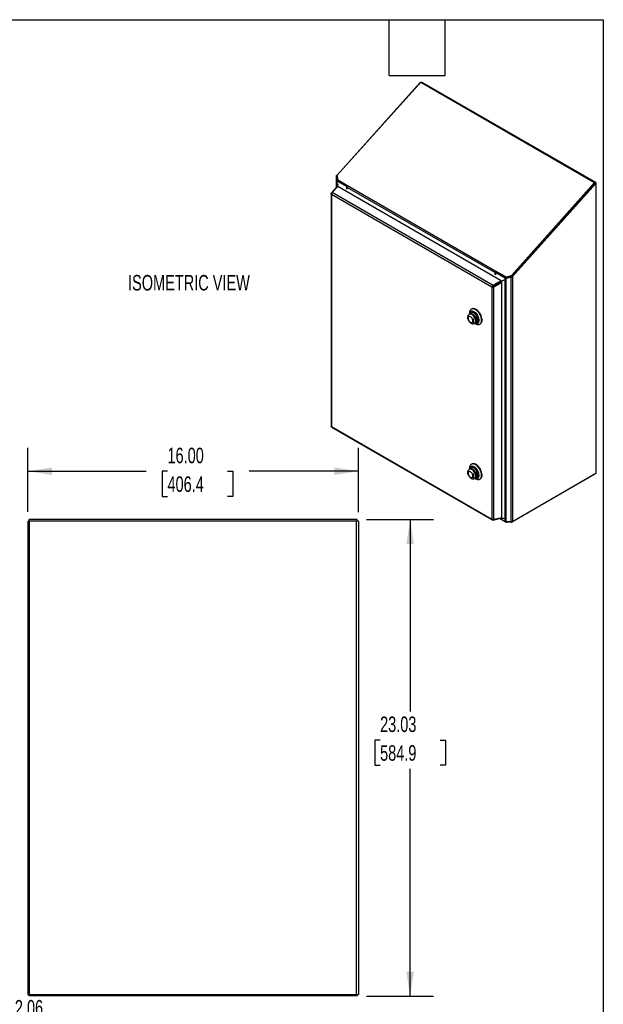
# Model space of a CAD drawing. Header units: inches. Extents: x 0.2 to 10.8, y 0.2 to 8.2.
# Tile 68 of 68: x 7.6 to 10.8, y 3 to 8.2. Entities that reach past the tile are written whole.
import ezdxf

# ---------------------------------------------------------------- set-up
doc = ezdxf.new("R2010")
doc.units = ezdxf.units.IN
doc.header["$MEASUREMENT"] = 0
doc.layers.add('DIMENSIONS', color=140, linetype='Continuous')
doc.layers.add('TEXT', color=140, linetype='Continuous')
doc.styles.add('SLDTEXTSTYLE0', font='TXT', dxfattribs={"width": 0.7})
doc.dimstyles.new('SLDDIMSTYLE0', dxfattribs={"dimtxt": 0.084961, "dimasz": 0.13, "dimexe": 0, "dimexo": 0.0625, "dimgap": 0.02124, "dimtad": 0, "dimtih": 1, "dimtoh": 1, "dimlfac": 9, "dimrnd": 1e-09, "dimzin": 12, "dimdsep": 46, "dimtxsty": 'SLDTEXTSTYLE0', "dimsah": 1, "dimcen": 0.09, "dimadec": 0, "dimazin": 3, "dimtfac": 1, "dimtofl": 0, "dimtmove": 0, "dimatfit": 3, "dimfxl": 0, "dimfrac": 2, "dimtolj": 1, "dimtzin": 12, "dimarcsym": 0})
doc.dimstyles.new('SLDDIMSTYLE1', dxfattribs={"dimtxt": 0.084961, "dimasz": 0.13, "dimexe": 0, "dimexo": 0.0625, "dimgap": 0.02124, "dimtad": 0, "dimtih": 1, "dimtoh": 1, "dimlfac": 9, "dimrnd": 1e-09, "dimzin": 12, "dimdsep": 46, "dimtxsty": 'SLDTEXTSTYLE0', "dimsah": 1, "dimcen": 0.09, "dimadec": 0, "dimazin": 3, "dimtfac": 1, "dimtmove": 0, "dimatfit": 0, "dimfxl": 0, "dimfrac": 2, "dimtolj": 1, "dimtzin": 12, "dimarcsym": 0})
doc.dimstyles.new('SLDDIMSTYLE2', dxfattribs={"dimtxt": 0.084961, "dimasz": 0.13, "dimexe": 0, "dimexo": 0.0625, "dimgap": 0.02124, "dimtad": 0, "dimtih": 1, "dimtoh": 1, "dimlfac": 9, "dimrnd": 1e-09, "dimzin": 4, "dimdsep": 46, "dimtxsty": 'SLDTEXTSTYLE0', "dimsah": 1, "dimcen": 0.09, "dimadec": 0, "dimazin": 1, "dimtfac": 1, "dimtofl": 0, "dimtmove": 0, "dimatfit": 3, "dimfxl": 0, "dimfrac": 2, "dimtolj": 1, "dimtzin": 12, "dimarcsym": 0})

# ---------------------------------------------------------------- blocks, each defined once
blk = doc.blocks.new('_D_13')
at = {"layer": 'DIMENSIONS'}
for p, q in [((7.381, 3.2349), (7.381, 3.4849)), ((7.0752, 3.2349), (7.506, 3.2349)), ((7.0293, 3.0059), (7.506, 3.0059)), ((7.381, 2.7786), (7.381, 3.0059)), ((7.5884, 2.858), (7.5599, 2.858)), ((7.5599, 2.858), (7.5599, 2.723)), ((7.8409, 2.858), (7.8694, 2.858)), ((7.8694, 2.858), (7.8694, 2.723)), ((7.4743, 2.7786), (7.381, 2.7786)), ((7.5599, 2.723), (7.5884, 2.723)), ((7.8694, 2.723), (7.8409, 2.723))]:
    blk.add_line(p, q, dxfattribs=at)
for points in [[(7.381, 3.2349), (7.401, 3.3649), (7.361, 3.3649)], [(7.381, 3.0059), (7.361, 2.8759), (7.401, 2.8759)]]:
    blk.add_solid(points, dxfattribs=at)
at = {"layer": 'DIMENSIONS', "char_height": 0.08333, "attachment_point": 1, "style": 'SLDTEXTSTYLE0'}
for s, insert in [('2.06', (7.5884, 2.9845)), ('52.3', (7.5884, 2.8304)), ('TYP.', (7.5925, 2.6764))]:
    blk.add_mtext(s, dxfattribs=dict(at, insert=insert))
blk = doc.blocks.new('_D_20')
at = {"layer": 'TEXT'}
for p, q in [((7.6575, 5.6072), (7.6575, 5.9496)), ((9.4353, 5.6054), (9.4353, 5.9496)), ((7.6575, 5.8246), (8.2932, 5.8246)), ((8.4084, 5.8246), (8.3798, 5.8246)), ((8.3798, 5.8246), (8.3798, 5.6896)), ((8.7315, 5.8246), (8.76, 5.8246)), ((8.76, 5.8246), (8.76, 5.6896)), ((9.4353, 5.8246), (8.8466, 5.8246)), ((8.3798, 5.6896), (8.4084, 5.6896)), ((8.76, 5.6896), (8.7315, 5.6896))]:
    blk.add_line(p, q, dxfattribs=at)
for points in [[(7.6575, 5.8246), (7.7875, 5.8046), (7.7875, 5.8446)], [(9.4353, 5.8246), (9.3053, 5.8446), (9.3053, 5.8046)]]:
    blk.add_solid(points, dxfattribs=at)
at = {"layer": 'TEXT', "char_height": 0.08333, "attachment_point": 1, "style": 'SLDTEXTSTYLE0'}
for s, insert in [('16.00', (8.4084, 5.951)), ('406.4', (8.4084, 5.797))]:
    blk.add_mtext(s, dxfattribs=dict(at, insert=insert))
blk = doc.blocks.new('_D_21')
at = {"layer": 'TEXT'}
for p, q in [((9.4773, 5.5645), (9.8371, 5.5645)), ((9.7121, 5.5645), (9.7121, 4.5347)), ((9.5506, 4.3806), (9.522, 4.3806)), ((9.522, 4.3806), (9.522, 4.2456)), ((9.8737, 4.3806), (9.9022, 4.3806)), ((9.9022, 4.3806), (9.9022, 4.2456)), ((9.522, 4.2456), (9.5506, 4.2456)), ((9.9022, 4.2456), (9.8737, 4.2456)), ((9.7121, 3.0059), (9.7121, 4.2266)), ((9.4773, 3.0059), (9.8371, 3.0059))]:
    blk.add_line(p, q, dxfattribs=at)
for points in [[(9.7121, 5.5645), (9.6921, 5.4345), (9.7321, 5.4345)], [(9.7121, 3.0059), (9.7321, 3.1359), (9.6921, 3.1359)]]:
    blk.add_solid(points, dxfattribs=at)
at = {"layer": 'TEXT', "char_height": 0.08333, "attachment_point": 1, "style": 'SLDTEXTSTYLE0'}
for s, insert in [('23.03', (9.5506, 4.5071)), ('584.9', (9.5506, 4.353))]:
    blk.add_mtext(s, dxfattribs=dict(at, insert=insert))

msp = doc.modelspace()

# ---------------------------------------------------------------- linework, layer by layer
at = {"color": 7, "linetype": 'Continuous', "lineweight": 25}
for p, q in [((9.319258, 7.414642), (9.764445, 7.911366)), ((9.769016, 7.914689), (9.320673, 7.414444)), ((9.765495, 7.91076), (9.764445, 7.911366)), ((9.769016, 7.914689), (10.70334, 7.375315)), ((9.774309, 7.911633), (9.777173, 7.913287)), ((10.709376, 7.375138), (9.777173, 7.913287)), ((9.316621, 7.387103), (9.316621, 7.410005)), ((9.320935, 7.410005), (9.316621, 7.410005)), ((9.320837, 7.411664), (9.317307, 7.412508)), ((9.320711, 7.413803), (9.319258, 7.414642)), ((9.320673, 7.414444), (9.322053, 7.391043)), ((9.292966, 7.322307), (9.322973, 7.354464)), ((9.322621, 7.387103), (9.316621, 7.387103)), ((9.316621, 7.349726), (9.316621, 7.387103)), ((9.32266, 7.386614), (9.316738, 7.386058)), ((9.317036, 7.353242), (9.317036, 7.349133)), ((9.317098, 7.353569), (9.320373, 7.351678)), ((9.317598, 7.352008), (9.319212, 7.350434)), ((9.317598, 7.352008), (9.319602, 7.350851)), ((9.317598, 7.348704), (9.317598, 7.352008)), ((9.370882, 7.353416), (9.319258, 7.383218)), ((9.319258, 7.356584), (9.319258, 7.383218)), ((9.322053, 7.391043), (9.376265, 7.359748)), ((9.322053, 7.391043), (9.323846, 7.387638)), ((9.322621, 7.387103), (9.322621, 7.389964)), ((10.20051, 6.847873), (9.322973, 7.354464)), ((9.3235, 7.385667), (9.3235, 7.388295)), ((9.374048, 7.356487), (9.3235, 7.385667)), ((9.323846, 7.387638), (9.374996, 7.35811)), ((9.373329, 7.354829), (9.370882, 7.353416)), ((9.370882, 7.353416), (9.370882, 7.341222)), ((9.376265, 7.359748), (10.172703, 6.899974)), ((10.70334, 7.375315), (10.257762, 6.878156)), ((10.257824, 6.872819), (10.705133, 7.37191)), ((10.705133, 7.37191), (10.259555, 6.874751)), ((10.262067, 6.87037), (10.709376, 7.369461)), ((10.705133, 7.37191), (10.70334, 7.375315)), ((10.705133, 7.372689), (10.704544, 7.373028)), ((10.705133, 7.372689), (10.709376, 7.375138)), ((10.705133, 7.372689), (10.705133, 7.37191)), ((10.709376, 7.369461), (10.705133, 7.37191)), ((10.709376, 7.375138), (10.709376, 7.369461)), ((10.709376, 7.369461), (10.709376, 5.811927)), ((9.287154, 7.315858), (9.287154, 6.066936)), ((9.317036, 7.35017), (9.288781, 7.319891)), ((9.288781, 7.319891), (9.291028, 7.318983)), ((10.150314, 6.814062), (9.28979, 7.310832)), ((9.28979, 7.310832), (9.28979, 6.064615)), ((10.157656, 6.823133), (9.292966, 7.322307)), ((9.372566, 7.343583), (9.37259, 7.343568)), ((9.37259, 7.350966), (10.169028, 6.891192)), ((9.37259, 7.350966), (9.37259, 7.340235)), ((10.169028, 6.880461), (10.169028, 6.891192)), ((10.170712, 6.882822), (10.170737, 6.882808)), ((10.17498, 6.894119), (10.170737, 6.891669)), ((10.222361, 6.861868), (10.170737, 6.891669)), ((10.170737, 6.891669), (10.170737, 6.879475)), ((10.172703, 6.899974), (10.223863, 6.870439)), ((10.172703, 6.899974), (10.174496, 6.896569)), ((10.173271, 6.893132), (10.173271, 6.893641)), ((10.174496, 6.896569), (10.225656, 6.867034)), ((10.17498, 6.894119), (10.226604, 6.864317)), ((10.257762, 6.878156), (10.259555, 6.874751)), ((10.20051, 6.847873), (10.157656, 6.823133)), ((10.157656, 6.823133), (10.158393, 6.818733)), ((10.198455, 6.841862), (10.158393, 6.818733)), ((10.158399, 6.818722), (10.198465, 6.841852)), ((10.161841, 6.815884), (10.204695, 6.840625)), ((10.169011, 6.824863), (10.169024, 6.824855)), ((10.169833, 6.825338), (10.169846, 6.82533)), ((10.181838, 6.832253), (10.181825, 6.832261)), ((10.195678, 6.840258), (10.195691, 6.840251)), ((10.196679, 6.840836), (10.196692, 6.840829)), ((10.196956, 6.844365), (10.199909, 6.84266)), ((10.197333, 6.84542), (10.201011, 6.843297)), ((10.198488, 6.841839), (10.199909, 6.84266)), ((10.199909, 6.839285), (10.199909, 6.84266)), ((10.20051, 6.847873), (10.200562, 6.847564)), ((10.201011, 6.839084), (10.201011, 6.843297)), ((10.204695, 6.840625), (10.204466, 6.840814)), ((10.204695, 5.574762), (10.204695, 6.840625)), ((10.222361, 5.553701), (10.222361, 6.861868)), ((10.225656, 6.867034), (10.223863, 6.870439)), ((10.228244, 6.863832), (10.227281, 6.860413)), ((10.228725, 6.864021), (10.255703, 6.871348)), ((10.255703, 6.867885), (10.228725, 6.860557)), ((10.228725, 6.864021), (10.228725, 6.860557)), ((10.228725, 5.552179), (10.228725, 6.860557)), ((10.231027, 6.869614), (10.250884, 6.874134)), ((10.231027, 6.869614), (10.23282, 6.866209)), ((10.252677, 6.870729), (10.23282, 6.866209)), ((10.252677, 6.870729), (10.250884, 6.874134)), ((10.255703, 6.871348), (10.255703, 6.867885)), ((10.255703, 5.552179), (10.255703, 6.867885)), ((10.256851, 6.871995), (10.259147, 6.868795)), ((10.257824, 6.872819), (10.262067, 6.87037)), ((10.262067, 6.87037), (10.262067, 5.553701)), ((10.154557, 6.816511), (10.150314, 6.814062)), ((10.150314, 6.814062), (10.150314, 5.567844)), ((10.161841, 6.815884), (10.158399, 6.818722)), ((10.161841, 5.564858), (10.161841, 6.815884)), ((10.163898, 6.821911), (10.163911, 6.821904)), ((10.164142, 6.822052), (10.164155, 6.822045)), ((10.03423, 6.669945), (10.03005, 6.667532)), ((10.031233, 6.673514), (10.031233, 6.668215)), ((10.038936, 6.678344), (10.038433, 6.678054)), ((10.043068, 6.695882), (10.040748, 6.694543)), ((10.057935, 6.619229), (10.062115, 6.621642)), ((10.057937, 6.61923), (10.059072, 6.620002)), ((10.062552, 6.651357), (10.059072, 6.649348)), ((10.062552, 6.622011), (10.059072, 6.620002)), ((10.059118, 6.619912), (10.063706, 6.617262)), ((10.062127, 6.621649), (10.063361, 6.622503)), ((10.062552, 6.651357), (10.062552, 6.622011)), ((10.067191, 6.647861), (10.067191, 6.625507)), ((10.071239, 6.621227), (10.071742, 6.621517)), ((10.086676, 6.614985), (10.088996, 6.616324)), ((9.28979, 6.064615), (10.150314, 5.567844)), ((9.290483, 6.06117), (10.15335, 5.563048)), ((10.03423, 5.836956), (10.03005, 5.834542)), ((10.031233, 5.840524), (10.031233, 5.835225)), ((10.038936, 5.845355), (10.038433, 5.845065)), ((10.043068, 5.862893), (10.040748, 5.861554)), ((10.062552, 5.818368), (10.059072, 5.816359)), ((10.062552, 5.818368), (10.062552, 5.789021)), ((10.057935, 5.786239), (10.062115, 5.788653)), ((10.057937, 5.786241), (10.059072, 5.787013)), ((10.062552, 5.789021), (10.059072, 5.787013)), ((10.059118, 5.786922), (10.063706, 5.784272)), ((10.062127, 5.788659), (10.063361, 5.789513)), ((10.067191, 5.814871), (10.067191, 5.792518)), ((10.071239, 5.788237), (10.071742, 5.788527)), ((10.086676, 5.781995), (10.088996, 5.783335)), ((10.705133, 5.809477), (10.257822, 5.55125)), ((10.709376, 5.811927), (10.262067, 5.553701)), ((10.705133, 5.809477), (10.705133, 5.809478)), ((7.657476, 5.557222), (7.665476, 5.557222)), ((7.657476, 5.557222), (7.657476, 3.013918)), ((7.665476, 5.558493), (7.665476, 5.564472)), ((9.427254, 5.564472), (7.665476, 5.564472)), ((7.665476, 5.558493), (7.665476, 3.013918)), ((7.665476, 5.558493), (9.423254, 5.558493)), ((9.423254, 5.558493), (9.423254, 5.557715)), ((9.423254, 3.013918), (9.423254, 5.557715)), ((9.427254, 5.557537), (9.427254, 5.564472)), ((9.435254, 5.555356), (9.435254, 3.013918)), ((10.157656, 5.562441), (10.19805, 5.571777)), ((10.157656, 5.562441), (10.157993, 5.564841)), ((10.204695, 5.574762), (10.161841, 5.564858)), ((10.226606, 5.55125), (10.19305, 5.570621)), ((10.222361, 5.553701), (10.193051, 5.570622)), ((10.19706, 5.572998), (10.199909, 5.571353)), ((10.197109, 5.572321), (10.200697, 5.570249)), ((10.199909, 5.571353), (10.199356, 5.573528)), ((10.199909, 5.571353), (10.199909, 5.573656)), ((10.201011, 5.570139), (10.201011, 5.573911)), ((10.226606, 5.552325), (10.226606, 5.55125)), ((10.255703, 5.552179), (10.228725, 5.552179)), ((10.228725, 5.552179), (10.228725, 5.550743)), ((10.255703, 5.550743), (10.228725, 5.550743)), ((10.255703, 5.552179), (10.255703, 5.550743)), ((10.257822, 5.552325), (10.257822, 5.55125)), ((7.657476, 3.013918), (7.665476, 3.013918)), ((7.665476, 3.005918), (7.665476, 3.013918)), ((7.665476, 3.013918), (9.423254, 3.013918)), ((9.427254, 3.005918), (7.665476, 3.005918)), ((9.423254, 3.013918), (9.435254, 3.013918)), ((9.427254, 3.005918), (9.427254, 3.013918))]:
    msp.add_line(p, q, dxfattribs=at)
at = {"color": 7, "linetype": 'Continuous', "lineweight": 25, "flags": 128}
for points in [[(10.059072, 6.649348), (10.055972, 6.654552), (10.052308, 6.659228), (10.04825, 6.663156), (10.043992, 6.666151), (10.039734, 6.668072), (10.035677, 6.668828), (10.032013, 6.668383), (10.030045, 6.667529)], [(10.063712, 6.617259), (10.068922, 6.614737), (10.073997, 6.613252), (10.078805, 6.612842), (10.083223, 6.613517), (10.087135, 6.615261), (10.090441, 6.618028), (10.093054, 6.621747), (10.094908, 6.62632), (10.095953, 6.63163), (10.096164, 6.63754), (10.095534, 6.643895), (10.09408, 6.650532), (10.091839, 6.657279), (10.08887, 6.663961), (10.085249, 6.670404), (10.08107, 6.676442), (10.076442, 6.681919), (10.071484, 6.686692), (10.066325, 6.690639), (10.061098, 6.693656), (10.055939, 6.695666), (10.050981, 6.696617), (10.046353, 6.696484), (10.042174, 6.69527), (10.038554, 6.693007), (10.035584, 6.689754), (10.033344, 6.685595), (10.031889, 6.680637), (10.031259, 6.675009), (10.031233, 6.673514)], [(10.059225, 6.619973), (10.061469, 6.619031), (10.065902, 6.617885), (10.070046, 6.617797), (10.073767, 6.618771), (10.076946, 6.620775), (10.079479, 6.623744), (10.081287, 6.627585), (10.08231, 6.632172), (10.082517, 6.637359), (10.081899, 6.642978), (10.080478, 6.64885), (10.078299, 6.654785), (10.075431, 6.660593), (10.071967, 6.666087), (10.068019, 6.67109), (10.063713, 6.675442), (10.059188, 6.679003), (10.054588, 6.681658), (10.050063, 6.683322), (10.045757, 6.683942), (10.041808, 6.683497), (10.038345, 6.682002), (10.035477, 6.679505), (10.033297, 6.676087), (10.031876, 6.671856), (10.03134, 6.668277)], [(10.059455, 6.620106), (10.061274, 6.619359), (10.065651, 6.618227), (10.069742, 6.618141), (10.073415, 6.619102), (10.076553, 6.62108), (10.079055, 6.624012), (10.080839, 6.627803), (10.081849, 6.632332), (10.082053, 6.637452), (10.081444, 6.643), (10.080041, 6.648797), (10.077889, 6.654656), (10.075058, 6.66039), (10.071639, 6.665813), (10.067741, 6.670753), (10.06349, 6.675049), (10.059022, 6.678564), (10.054482, 6.681186), (10.050014, 6.682828), (10.045763, 6.68344), (10.041865, 6.683001), (10.038446, 6.681525), (10.035615, 6.67906), (10.033463, 6.675685), (10.03206, 6.671508), (10.03157, 6.66841)], [(10.064506, 6.619604), (10.065551, 6.619437), (10.069575, 6.619428), (10.073162, 6.620485), (10.076191, 6.622573), (10.078557, 6.62562), (10.080181, 6.629523), (10.081007, 6.634149), (10.081007, 6.63934), (10.080181, 6.644919), (10.078557, 6.650696), (10.076191, 6.656476), (10.073162, 6.66206), (10.069575, 6.667259), (10.065551, 6.671896), (10.061228, 6.675812), (10.056752, 6.678875), (10.052276, 6.68098), (10.047952, 6.682056), (10.043929, 6.682065), (10.040341, 6.681007), (10.037313, 6.67892), (10.034947, 6.675872), (10.03353, 6.672647)], [(10.063361, 6.651549), (10.060253, 6.656818), (10.056565, 6.661556), (10.052472, 6.665535), (10.048173, 6.668565), (10.043874, 6.670499), (10.039781, 6.671244), (10.036093, 6.670765), (10.034244, 6.669953)], [(10.059872, 6.620347), (10.062322, 6.619883), (10.066158, 6.619952), (10.069551, 6.621074), (10.072377, 6.623209), (10.074535, 6.626279), (10.075946, 6.630174), (10.076561, 6.634753), (10.076355, 6.63985), (10.075338, 6.64528), (10.073545, 6.650849), (10.071041, 6.656354), (10.067918, 6.661596), (10.064287, 6.666387), (10.06028, 6.670552), (10.056042, 6.673942), (10.051726, 6.676433), (10.047489, 6.677937), (10.043482, 6.678397), (10.039851, 6.677799), (10.036727, 6.676163), (10.034871, 6.674391)], [(10.063762, 6.61976), (10.067379, 6.619863), (10.070846, 6.62101), (10.073734, 6.623192), (10.075939, 6.626329), (10.077381, 6.63031), (10.078009, 6.634988), (10.077799, 6.640197), (10.076759, 6.645746), (10.074927, 6.651437), (10.072369, 6.657062), (10.069177, 6.66242), (10.065467, 6.667315), (10.061372, 6.671572), (10.057042, 6.675036), (10.052631, 6.677582), (10.0483, 6.679118), (10.044206, 6.679589), (10.040496, 6.678977), (10.037304, 6.677305), (10.035442, 6.675537)], [(10.071763, 6.621529), (10.074257, 6.623494), (10.076463, 6.626632), (10.077905, 6.630612), (10.078533, 6.635291), (10.078323, 6.640499), (10.077283, 6.646049), (10.075451, 6.651739), (10.072893, 6.657365), (10.069701, 6.662722), (10.06599, 6.667617), (10.061896, 6.671874), (10.057565, 6.675338), (10.053155, 6.677884), (10.048824, 6.67942), (10.04473, 6.679891), (10.041019, 6.679279), (10.038957, 6.678356)], [(10.088996, 6.616324), (10.089455, 6.6166), (10.092761, 6.619367), (10.095374, 6.623086), (10.097228, 6.627659), (10.098273, 6.63297), (10.098484, 6.638879), (10.097854, 6.645235), (10.0964, 6.651872), (10.094159, 6.658618), (10.09119, 6.6653), (10.087569, 6.671743), (10.08339, 6.677781), (10.078762, 6.683258), (10.073804, 6.688032), (10.068645, 6.691978), (10.063418, 6.694996), (10.058259, 6.697006), (10.053301, 6.697956), (10.048673, 6.697823), (10.044494, 6.69661), (10.043068, 6.695882)], [(10.037033, 6.624628), (10.040335, 6.623224), (10.043412, 6.62292), (10.046055, 6.623736), (10.048083, 6.625617), (10.049357, 6.628434), (10.049792, 6.631997), (10.049357, 6.636061), (10.048083, 6.640351), (10.046055, 6.644573), (10.043412, 6.64844), (10.040335, 6.651688), (10.037033, 6.654097), (10.03373, 6.655501), (10.030653, 6.655806), (10.02801, 6.65499), (10.025983, 6.653109), (10.024708, 6.650291), (10.024273, 6.646729), (10.024708, 6.642664), (10.025983, 6.638375), (10.02801, 6.634152), (10.030653, 6.630285), (10.03373, 6.627037), (10.037033, 6.624628)], [(10.037033, 5.791639), (10.040335, 5.790235), (10.043412, 5.78993), (10.046055, 5.790746), (10.048083, 5.792627), (10.049357, 5.795445), (10.049792, 5.799007), (10.049357, 5.803072), (10.048083, 5.807361), (10.046055, 5.811583), (10.043412, 5.81545), (10.040335, 5.818699), (10.037033, 5.821107), (10.03373, 5.822512), (10.030653, 5.822816), (10.02801, 5.822), (10.025983, 5.820119), (10.024708, 5.817301), (10.024273, 5.813739), (10.024708, 5.809674), (10.025983, 5.805385), (10.02801, 5.801163), (10.030653, 5.797296), (10.03373, 5.794047), (10.037033, 5.791639)], [(10.059072, 5.816359), (10.055972, 5.821562), (10.052308, 5.826238), (10.04825, 5.830167), (10.043992, 5.833162), (10.039734, 5.835083), (10.035677, 5.835839), (10.032013, 5.835394), (10.030045, 5.83454)], [(10.063712, 5.784269), (10.068922, 5.781747), (10.073997, 5.780262), (10.078805, 5.779852), (10.083223, 5.780528), (10.087135, 5.782272), (10.090441, 5.785039), (10.093054, 5.788757), (10.094908, 5.793331), (10.095953, 5.798641), (10.096164, 5.80455), (10.095534, 5.810906), (10.09408, 5.817543), (10.091839, 5.824289), (10.08887, 5.830971), (10.085249, 5.837414), (10.08107, 5.843452), (10.076442, 5.848929), (10.071484, 5.853703), (10.066325, 5.857649), (10.061098, 5.860667), (10.055939, 5.862677), (10.050981, 5.863628), (10.046353, 5.863494), (10.042174, 5.862281), (10.038554, 5.860018), (10.035584, 5.856765), (10.033344, 5.852605), (10.031889, 5.847647), (10.031259, 5.842019), (10.031233, 5.840524)], [(10.059225, 5.786984), (10.061469, 5.786042), (10.065902, 5.784895), (10.070046, 5.784807), (10.073767, 5.785781), (10.076946, 5.787785), (10.079479, 5.790755), (10.081287, 5.794595), (10.08231, 5.799182), (10.082517, 5.804369), (10.081899, 5.809988), (10.080478, 5.81586), (10.078299, 5.821795), (10.075431, 5.827603), (10.071967, 5.833097), (10.068019, 5.838101), (10.063713, 5.842453), (10.059188, 5.846014), (10.054588, 5.848669), (10.050063, 5.850333), (10.045757, 5.850953), (10.041808, 5.850508), (10.038345, 5.849013), (10.035477, 5.846516), (10.033297, 5.843097), (10.031876, 5.838866), (10.03134, 5.835287)], [(10.059455, 5.787117), (10.061274, 5.78637), (10.065651, 5.785238), (10.069742, 5.785151), (10.073415, 5.786112), (10.076553, 5.788091), (10.079055, 5.791023), (10.080839, 5.794814), (10.081849, 5.799342), (10.082053, 5.804463), (10.081444, 5.81001), (10.080041, 5.815807), (10.077889, 5.821666), (10.075058, 5.8274), (10.071639, 5.832824), (10.067741, 5.837763), (10.06349, 5.842059), (10.059022, 5.845575), (10.054482, 5.848196), (10.050014, 5.849839), (10.045763, 5.850451), (10.041865, 5.850011), (10.038446, 5.848536), (10.035615, 5.846071), (10.033463, 5.842696), (10.03206, 5.838519), (10.03157, 5.83542)], [(10.064506, 5.786615), (10.065551, 5.786447), (10.069575, 5.786438), (10.073162, 5.787496), (10.076191, 5.789583), (10.078557, 5.792631), (10.080181, 5.796534), (10.081007, 5.801159), (10.081007, 5.80635), (10.080181, 5.811929), (10.078557, 5.817707), (10.076191, 5.823486), (10.073162, 5.829071), (10.069575, 5.83427), (10.065551, 5.838906), (10.061228, 5.842823), (10.056752, 5.845886), (10.052276, 5.847991), (10.047952, 5.849066), (10.043929, 5.849075), (10.040341, 5.848018), (10.037313, 5.84593), (10.034947, 5.842883), (10.03353, 5.839657)], [(10.063361, 5.81856), (10.060253, 5.823828), (10.056565, 5.828566), (10.052472, 5.832545), (10.048173, 5.835575), (10.043874, 5.837509), (10.039781, 5.838255), (10.036093, 5.837776), (10.034244, 5.836964)], [(10.059872, 5.787358), (10.062322, 5.786893), (10.066158, 5.786962), (10.069551, 5.788085), (10.072377, 5.790219), (10.074535, 5.79329), (10.075946, 5.797185), (10.076561, 5.801763), (10.076355, 5.80686), (10.075338, 5.812291), (10.073545, 5.817859), (10.071041, 5.823364), (10.067918, 5.828607), (10.064287, 5.833397), (10.06028, 5.837563), (10.056042, 5.840952), (10.051726, 5.843444), (10.047489, 5.844947), (10.043482, 5.845408), (10.039851, 5.844809), (10.036727, 5.843173), (10.034871, 5.841402)], [(10.063762, 5.786771), (10.067379, 5.786874), (10.070846, 5.788021), (10.073734, 5.790202), (10.075939, 5.79334), (10.077381, 5.79732), (10.078009, 5.801999), (10.077799, 5.807207), (10.076759, 5.812757), (10.074927, 5.818447), (10.072369, 5.824073), (10.069177, 5.82943), (10.065467, 5.834325), (10.061372, 5.838582), (10.057042, 5.842046), (10.052631, 5.844592), (10.0483, 5.846128), (10.044206, 5.846599), (10.040496, 5.845987), (10.037304, 5.844316), (10.035442, 5.842547)], [(10.071763, 5.788539), (10.074257, 5.790505), (10.076463, 5.793642), (10.077905, 5.797622), (10.078533, 5.802301), (10.078323, 5.807509), (10.077283, 5.813059), (10.075451, 5.81875), (10.072893, 5.824375), (10.069701, 5.829732), (10.06599, 5.834628), (10.061896, 5.838884), (10.057565, 5.842348), (10.053155, 5.844894), (10.048824, 5.846431), (10.04473, 5.846901), (10.041019, 5.84629), (10.038957, 5.845367)], [(10.088996, 5.783335), (10.089455, 5.783611), (10.092761, 5.786378), (10.095374, 5.790096), (10.097228, 5.79467), (10.098273, 5.79998), (10.098484, 5.80589), (10.097854, 5.812245), (10.0964, 5.818882), (10.094159, 5.825629), (10.09119, 5.83231), (10.087569, 5.838753), (10.08339, 5.844792), (10.078762, 5.850268), (10.073804, 5.855042), (10.068645, 5.858989), (10.063418, 5.862006), (10.058259, 5.864016), (10.053301, 5.864967), (10.048673, 5.864834), (10.044494, 5.86362), (10.043068, 5.862893)]]:
    msp.add_lwpolyline(points, dxfattribs=at)
at = {"color": 7, "linetype": 'Continuous', "lineweight": 25}
for centre, radius, start, end in [((9.321532, 7.387773), 0.005091, 199.681971, 243.4677), ((9.324258, 7.387186), 0.001697, 199.681971, 243.4677), ((9.386548, 7.350285), 0.013974, 137.380259, 177.208231), ((10.182986, 6.890512), 0.013974, 137.380259, 177.208231), ((10.177923, 6.893415), 0.004658, 137.380259, 177.208231), ((10.247916, 6.887103), 0.013304, 282.891366, 317.737969), ((10.228216, 6.872626), 0.012249, 241.442189, 265.620196), ((10.228509, 6.879265), 0.009974, 242.238307, 284.620471), ((10.230302, 6.87586), 0.009974, 242.238307, 284.620471), ((10.228556, 6.867903), 0.004083, 241.442189, 265.620196), ((10.249709, 6.883698), 0.013304, 282.891366, 317.737969), ((10.046565, 6.664923), 0.015046, 141.001653, 165.655784), ((10.04399, 6.636684), 0.025754, 334.278883, 25.721117), ((10.046565, 5.831933), 0.015046, 141.001653, 165.655784), ((10.04399, 5.803695), 0.025754, 334.278883, 25.721117), ((10.228466, 5.565163), 0.012986, 241.959761, 271.144097), ((10.255962, 5.565163), 0.012986, 268.855903, 298.040239), ((10.228639, 5.555066), 0.004324, 241.959761, 271.144097), ((10.255789, 5.555066), 0.004324, 268.855903, 298.040239)]:
    msp.add_arc(centre, radius, start, end, dxfattribs=at)
for centre, major_axis, ratio, start_param, end_param in [((9.31787, 7.352761), (-0.000589, 0.001021), 0.57733463, 0.39890255, 2.0245413), ((10.200697, 6.843115), (0.000833, 0.000481), 0.00007037, 1.18430072, 2.80993947), ((10.200697, 5.571211), (-0.000589, 0.001021), 0.57733463, 1.11697009, 2.74260884)]:
    msp.add_ellipse(centre, major_axis=major_axis, ratio=ratio, start_param=start_param, end_param=end_param, dxfattribs=at)
for points, knots in [([(9.764445, 7.911366), (9.765149, 7.911924), (9.766148, 7.912716), (9.767426, 7.913194), (9.767803, 7.913336)], [0, 0, 0, 0, 0.70443556, 1, 1, 1, 1]), ([(9.770188, 7.914013), (9.770615, 7.914049), (9.771753, 7.914145), (9.773579, 7.913966), (9.775378, 7.913598), (9.776305, 7.913181), (9.77669, 7.913008)], [0, 0, 0, 0, 0.18136159, 0.48324395, 0.78512632, 1, 1, 1, 1]), ([(9.324385, 7.368149), (9.324365, 7.368027), (9.323985, 7.365644), (9.32299, 7.361692), (9.320961, 7.358451), (9.319559, 7.357034), (9.318644, 7.355751), (9.317752, 7.354493), (9.317098, 7.353569)], [0, 0, 0, 0, 0.02120309, 0.41320292, 0.70452371, 0.71432707, 0.7903654, 1, 1, 1, 1]), ([(9.28979, 7.310832), (9.289049, 7.31146), (9.28844, 7.312163), (9.287555, 7.313659), (9.287279, 7.314453), (9.287097, 7.316058), (9.287189, 7.31687), (9.287732, 7.318438), (9.288181, 7.319195), (9.288781, 7.319891)], [0, 0, 0, 0, 0.25, 0.25, 0.5, 0.5, 0.75, 0.75, 1, 1, 1, 1]), ([(9.292966, 7.322307), (9.292411, 7.321638), (9.291878, 7.320833), (9.290942, 7.319037), (9.29054, 7.318046), (9.289935, 7.315986), (9.289733, 7.314917), (9.289573, 7.312818), (9.289616, 7.311787), (9.28979, 7.310832)], [0, 0, 0, 0, 0.25, 0.25, 0.5, 0.5, 0.75, 0.75, 1, 1, 1, 1]), ([(10.150314, 6.814062), (10.150488, 6.814817), (10.150792, 6.815647), (10.151646, 6.817346), (10.152195, 6.818214), (10.153494, 6.819873), (10.154243, 6.820664), (10.155873, 6.822059), (10.156753, 6.822663), (10.157656, 6.823133)], [0, 0, 0, 0, 0.25, 0.25, 0.5, 0.5, 0.75, 0.75, 1, 1, 1, 1]), ([(10.201011, 6.843297), (10.202123, 6.843947), (10.204258, 6.845196), (10.208132, 6.847382), (10.212615, 6.850002), (10.215886, 6.851887), (10.217195, 6.852641)], [0, 0, 0, 0, 0.206995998, 0.397675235, 0.758996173, 1, 1, 1, 1]), ([(10.161841, 6.815884), (10.160983, 6.815337), (10.160019, 6.814877), (10.157996, 6.814164), (10.156937, 6.81391), (10.154851, 6.813614), (10.153824, 6.813573), (10.151926, 6.813683), (10.151055, 6.813835), (10.150314, 6.814062)], [0, 0, 0, 0, 0.25, 0.25, 0.5, 0.5, 0.75, 0.75, 1, 1, 1, 1]), ([(10.158393, 6.818733), (10.158274, 6.818705), (10.158036, 6.81865), (10.157687, 6.818541), (10.157345, 6.818415), (10.157013, 6.818272), (10.156692, 6.818116), (10.156385, 6.817949), (10.156019, 6.817728), (10.155613, 6.81745), (10.155196, 6.817121), (10.154836, 6.816799), (10.15465, 6.816607), (10.154557, 6.816511)], [0, 0, 0, 0, 0.071449, 0.14289799, 0.21434699, 0.28579598, 0.35724498, 0.42869398, 0.50014297, 0.62510723, 0.75007149, 0.87503574, 1, 1, 1, 1]), ([(10.154557, 6.816511), (10.15463, 6.816529), (10.154775, 6.816564), (10.155017, 6.816634), (10.155274, 6.816717), (10.155546, 6.816816), (10.155828, 6.81693), (10.15612, 6.817062), (10.15649, 6.817247), (10.156941, 6.817504), (10.157458, 6.817858), (10.157955, 6.81826), (10.158251, 6.818568), (10.158399, 6.818722)], [0, 0, 0, 0, 0.071449, 0.14289799, 0.21434699, 0.28579598, 0.35724498, 0.42869398, 0.50014297, 0.62510723, 0.75007149, 0.87503574, 1, 1, 1, 1]), ([(10.023366, 6.640254), (10.023251, 6.640493), (10.022531, 6.641994), (10.022386, 6.645894), (10.022317, 6.650736), (10.022771, 6.655497), (10.023709, 6.659495), (10.025248, 6.66286), (10.026694, 6.66504), (10.027723, 6.665812), (10.028024, 6.666037)], [0, 0, 0, 0, 0.03845785, 0.24155305, 0.45015668, 0.60705489, 0.76490381, 0.86182877, 0.95963474, 1, 1, 1, 1]), ([(10.030095, 6.667432), (10.02975, 6.667284), (10.028972, 6.66695), (10.028376, 6.666348), (10.028045, 6.666013)], [0, 0, 0, 0, 0.44399551, 1, 1, 1, 1]), ([(10.039907, 6.680665), (10.039113, 6.680132), (10.037259, 6.67889), (10.035077, 6.676089), (10.034052, 6.673663), (10.033553, 6.67248)], [0, 0, 0, 0, 0.2772656, 0.64766565, 1, 1, 1, 1]), ([(10.023333, 6.640245), (10.023489, 6.639724), (10.024143, 6.637529), (10.026042, 6.633788), (10.028939, 6.629219), (10.032456, 6.625136), (10.035889, 6.622106), (10.038201, 6.620665), (10.039072, 6.620122)], [0, 0, 0, 0, 0.06261111, 0.26350666, 0.46469482, 0.6678448, 0.87491274, 1, 1, 1, 1]), ([(10.039072, 6.620122), (10.039935, 6.619661), (10.042114, 6.618496), (10.045741, 6.617353), (10.049862, 6.616898), (10.053769, 6.617452), (10.056523, 6.618286), (10.057732, 6.619165), (10.057902, 6.619289)], [0, 0, 0, 0, 0.1446211, 0.36522513, 0.57304051, 0.77239504, 0.96797675, 1, 1, 1, 1]), ([(10.059072, 6.649348), (10.058736, 6.649155), (10.058407, 6.648922), (10.057763, 6.648383), (10.057443, 6.648074), (10.056838, 6.647404), (10.056552, 6.647047), (10.056011, 6.646289), (10.055755, 6.645889), (10.055052, 6.644673), (10.054657, 6.643823), (10.053996, 6.642111), (10.053733, 6.641262), (10.053303, 6.639574), (10.053135, 6.638731), (10.052873, 6.637087), (10.052778, 6.636284), (10.052563, 6.633908), (10.052509, 6.632369), (10.052511, 6.629346), (10.052566, 6.627855), (10.052862, 6.625007), (10.053106, 6.62364), (10.053755, 6.621876), (10.054022, 6.621332), (10.054687, 6.620398), (10.05508, 6.620014), (10.056023, 6.619485), (10.056553, 6.61935), (10.057458, 6.619399), (10.057773, 6.619459), (10.058412, 6.619664), (10.058738, 6.619809), (10.059072, 6.620002)], [0, 0, 0, 0, 0.03125, 0.03125, 0.0625, 0.0625, 0.09375, 0.09375, 0.125, 0.125, 0.1875, 0.1875, 0.25, 0.25, 0.3125, 0.3125, 0.375, 0.375, 0.5, 0.5, 0.625, 0.625, 0.75, 0.75, 0.8125, 0.8125, 0.875, 0.875, 0.9375, 0.9375, 0.96875, 0.96875, 1, 1, 1, 1]), ([(10.067191, 6.647861), (10.06702, 6.648315), (10.06682, 6.648753), (10.066342, 6.649584), (10.06606, 6.649982), (10.065406, 6.650677), (10.065029, 6.650978), (10.064218, 6.651406), (10.06378, 6.651534), (10.063361, 6.651549)], [0, 0, 0, 0, 0.25, 0.25, 0.5, 0.5, 0.75, 0.75, 1, 1, 1, 1]), ([(10.067191, 6.625507), (10.06702, 6.625251), (10.06682, 6.625001), (10.066342, 6.624507), (10.06606, 6.62426), (10.065406, 6.62377), (10.065029, 6.623524), (10.064218, 6.623025), (10.06378, 6.622769), (10.063361, 6.622503)], [0, 0, 0, 0, 0.25, 0.25, 0.5, 0.5, 0.75, 0.75, 1, 1, 1, 1]), ([(10.063875, 6.61989), (10.064924, 6.619706), (10.067291, 6.619289), (10.070858, 6.619667), (10.073133, 6.620654), (10.074261, 6.621143)], [0, 0, 0, 0, 0.28644507, 0.64640068, 1, 1, 1, 1]), ([(9.28979, 6.064615), (9.289141, 6.064884), (9.287844, 6.065424), (9.287074, 6.066334), (9.287226, 6.066832), (9.287256, 6.066931)], [0, 0, 0, 0, 0.44463316, 0.88926631, 1, 1, 1, 1]), ([(9.29053, 6.061261), (9.290429, 6.061285), (9.289922, 6.061402), (9.289518, 6.062525), (9.289699, 6.063918), (9.28979, 6.064615)], [0, 0, 0, 0, 0.110825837, 0.555412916, 1, 1, 1, 1]), ([(10.023366, 5.807265), (10.023251, 5.807503), (10.022531, 5.809004), (10.022386, 5.812904), (10.022317, 5.817747), (10.022771, 5.822507), (10.023709, 5.826505), (10.025248, 5.82987), (10.026694, 5.83205), (10.027723, 5.832822), (10.028024, 5.833048)], [0, 0, 0, 0, 0.03845785, 0.24155305, 0.45015668, 0.60705489, 0.76490381, 0.86182877, 0.95963474, 1, 1, 1, 1]), ([(10.030095, 5.834442), (10.02975, 5.834294), (10.028972, 5.833961), (10.028376, 5.833358), (10.028045, 5.833023)], [0, 0, 0, 0, 0.44399551, 1, 1, 1, 1]), ([(10.039827, 5.847616), (10.039061, 5.847101), (10.037236, 5.845876), (10.035077, 5.843099), (10.034053, 5.840673), (10.033553, 5.83949)], [0, 0, 0, 0, 0.27020322, 0.64422273, 1, 1, 1, 1]), ([(10.067191, 5.814871), (10.06702, 5.815325), (10.06682, 5.815764), (10.066342, 5.816595), (10.06606, 5.816992), (10.065406, 5.817688), (10.065029, 5.817989), (10.064218, 5.818417), (10.06378, 5.818545), (10.063361, 5.81856)], [0, 0, 0, 0, 0.25, 0.25, 0.5, 0.5, 0.75, 0.75, 1, 1, 1, 1]), ([(10.023333, 5.807255), (10.023489, 5.806734), (10.024143, 5.80454), (10.026042, 5.800798), (10.028939, 5.796229), (10.032456, 5.792146), (10.035889, 5.789116), (10.038201, 5.787675), (10.039072, 5.787133)], [0, 0, 0, 0, 0.06261111, 0.26350666, 0.46469482, 0.6678448, 0.87491274, 1, 1, 1, 1]), ([(10.039072, 5.787133), (10.039935, 5.786671), (10.042114, 5.785507), (10.045741, 5.784364), (10.049862, 5.783909), (10.053769, 5.784462), (10.056523, 5.785297), (10.057732, 5.786176), (10.057902, 5.786299)], [0, 0, 0, 0, 0.1446211, 0.36522513, 0.57304051, 0.77239504, 0.96797675, 1, 1, 1, 1]), ([(10.059072, 5.816359), (10.058736, 5.816165), (10.058407, 5.815932), (10.057763, 5.815394), (10.057443, 5.815084), (10.056838, 5.814415), (10.056552, 5.814057), (10.056011, 5.8133), (10.055755, 5.812899), (10.055052, 5.811683), (10.054657, 5.810833), (10.053996, 5.809121), (10.053733, 5.808273), (10.053303, 5.806585), (10.053135, 5.805741), (10.052873, 5.804098), (10.052778, 5.803294), (10.052563, 5.800918), (10.052509, 5.799379), (10.052511, 5.796356), (10.052566, 5.794865), (10.052862, 5.792018), (10.053106, 5.79065), (10.053755, 5.788887), (10.054022, 5.788342), (10.054687, 5.787409), (10.05508, 5.787024), (10.056023, 5.786495), (10.056553, 5.786361), (10.057458, 5.786409), (10.057773, 5.786469), (10.058412, 5.786674), (10.058738, 5.78682), (10.059072, 5.787013)], [0, 0, 0, 0, 0.03125, 0.03125, 0.0625, 0.0625, 0.09375, 0.09375, 0.125, 0.125, 0.1875, 0.1875, 0.25, 0.25, 0.3125, 0.3125, 0.375, 0.375, 0.5, 0.5, 0.625, 0.625, 0.75, 0.75, 0.8125, 0.8125, 0.875, 0.875, 0.9375, 0.9375, 0.96875, 0.96875, 1, 1, 1, 1]), ([(10.067191, 5.792518), (10.06702, 5.792261), (10.06682, 5.792011), (10.066342, 5.791518), (10.06606, 5.791271), (10.065406, 5.790781), (10.065029, 5.790534), (10.064218, 5.790036), (10.06378, 5.789779), (10.063361, 5.789513)], [0, 0, 0, 0, 0.25, 0.25, 0.5, 0.5, 0.75, 0.75, 1, 1, 1, 1]), ([(10.063875, 5.786901), (10.064924, 5.786716), (10.067291, 5.7863), (10.070846, 5.786675), (10.073112, 5.787657), (10.074229, 5.788142)], [0, 0, 0, 0, 0.28736821, 0.64848387, 1, 1, 1, 1]), ([(9.433013, 5.557222), (9.431908, 5.557304), (9.43043, 5.557386), (9.427051, 5.557551), (9.425154, 5.557633), (9.423254, 5.557715)], [0, 0, 0, 0, 0.5, 0.5, 1, 1, 1, 1]), ([(9.435254, 5.555356), (9.435254, 5.555667), (9.43506, 5.555978), (9.434301, 5.5566), (9.433736, 5.556911), (9.433013, 5.557222)], [0, 0, 0, 0, 0.5, 0.5, 1, 1, 1, 1]), ([(10.150314, 5.567844), (10.151055, 5.567217), (10.151926, 5.566664), (10.153824, 5.565752), (10.154851, 5.565393), (10.156937, 5.564887), (10.157996, 5.56474), (10.160019, 5.564652), (10.160983, 5.564711), (10.161841, 5.564858)], [0, 0, 0, 0, 0.25, 0.25, 0.5, 0.5, 0.75, 0.75, 1, 1, 1, 1]), ([(10.157656, 5.562441), (10.156753, 5.562269), (10.155873, 5.562258), (10.154243, 5.562573), (10.153494, 5.562899), (10.152195, 5.56386), (10.151646, 5.564495), (10.150792, 5.56601), (10.150488, 5.566889), (10.150314, 5.567844)], [0, 0, 0, 0, 0.25, 0.25, 0.5, 0.5, 0.75, 0.75, 1, 1, 1, 1]), ([(10.217284, 5.569164), (10.217176, 5.569205), (10.214939, 5.570066), (10.21102, 5.571164), (10.207192, 5.571056), (10.205267, 5.570542), (10.20366, 5.570371), (10.202131, 5.570237), (10.201011, 5.570139)], [0, 0, 0, 0, 0.019872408, 0.411212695, 0.702569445, 0.712636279, 0.789430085, 1, 1, 1, 1])]:
    msp.add_open_spline(points, degree=3, knots=knots, dxfattribs=at)
for points in [[(9.316621, 7.410005), (9.316621, 7.410858), (9.316855, 7.411706), (9.317307, 7.412508)], [(9.319258, 7.414642), (9.318423, 7.41401), (9.317758, 7.413287), (9.317307, 7.412508)], [(9.316738, 7.386058), (9.31666, 7.386404), (9.316621, 7.386754), (9.316621, 7.387103)], [(9.32266, 7.386614), (9.322634, 7.386776), (9.322621, 7.38694), (9.322621, 7.387103)], [(10.228725, 6.860557), (10.228242, 6.860487), (10.227758, 6.860439), (10.227281, 6.860413)], [(10.228725, 6.864021), (10.228564, 6.86395), (10.228403, 6.863888), (10.228244, 6.863832)], [(10.256851, 6.871995), (10.256487, 6.871736), (10.256096, 6.87152), (10.255703, 6.871348)], [(10.259147, 6.868795), (10.258056, 6.868362), (10.256883, 6.868057), (10.255703, 6.867885)], [(10.256851, 6.871995), (10.257213, 6.872232), (10.257546, 6.872509), (10.257824, 6.872819)], [(10.259147, 6.868795), (10.260237, 6.869206), (10.261232, 6.869738), (10.262067, 6.87037)], [(10.063361, 6.651549), (10.063073, 6.65156), (10.062796, 6.651498), (10.062552, 6.651357)], [(10.063361, 6.622503), (10.063073, 6.62232), (10.062796, 6.622152), (10.062552, 6.622011)], [(10.063361, 5.81856), (10.063073, 5.81857), (10.062796, 5.818509), (10.062552, 5.818368)], [(10.063361, 5.789513), (10.063073, 5.78933), (10.062796, 5.789162), (10.062552, 5.789021)]]:
    msp.add_open_spline(points, degree=3, dxfattribs=at)
at = {"layer": 'TEXT'}
for p, q in [((0.25, 8.25), (10.75, 8.25)), ((9.6, 7.95), (9.6, 8.25)), ((9.9, 7.95), (9.9, 8.25)), ((10.75, 8.25), (10.75, 0.25)), ((9.6, 7.95), (9.9, 7.95))]:
    msp.add_line(p, q, dxfattribs=at)

# ---------------------------------------------------------------- texts
at = {"layer": 'TEXT', "insert": (8.523727, 6.878759), "char_height": 0.08333333, "attachment_point": 2, "style": 'SLDTEXTSTYLE0'}
msp.add_mtext('ISOMETRIC VIEW', dxfattribs=at)

# ---------------------------------------------------------------- dimensions: what is measured, and where the dimension line sits
at = {"layer": 'DIMENSIONS'}
dim = msp.add_linear_dim(base=(7.381016, 3.005918), p1=(7.025229, 3.234918), p2=(6.979316, 3.005918), angle=90, text='<>\\PTYP.', dimstyle='SLDDIMSTYLE1', dxfattribs=at)
dim.commit()
dim.dimension.update_dxf_attribs({"geometry": '_D_13', "text_midpoint": (7.381016, 2.778574), "dimtype": 160})
at = {"layer": 'TEXT'}
dim = msp.add_linear_dim(base=(9.435254, 5.824583), p1=(7.657476, 5.557222), p2=(9.435254, 5.555356), dimstyle='SLDDIMSTYLE2', dxfattribs=at)
dim.commit()
dim.dimension.update_dxf_attribs({"geometry": '_D_20', "text_midpoint": (8.569941, 5.824583), "dimtype": 160})
dim = msp.add_linear_dim(base=(9.712138, 3.005918), p1=(9.427254, 5.564472), p2=(9.427254, 3.005918), angle=90, dimstyle='SLDDIMSTYLE0', dxfattribs=at)
dim.commit()
dim.dimension.update_dxf_attribs({"geometry": '_D_21', "text_midpoint": (9.712138, 4.380614), "dimtype": 160})

doc.saveas('drawing.dxf')
